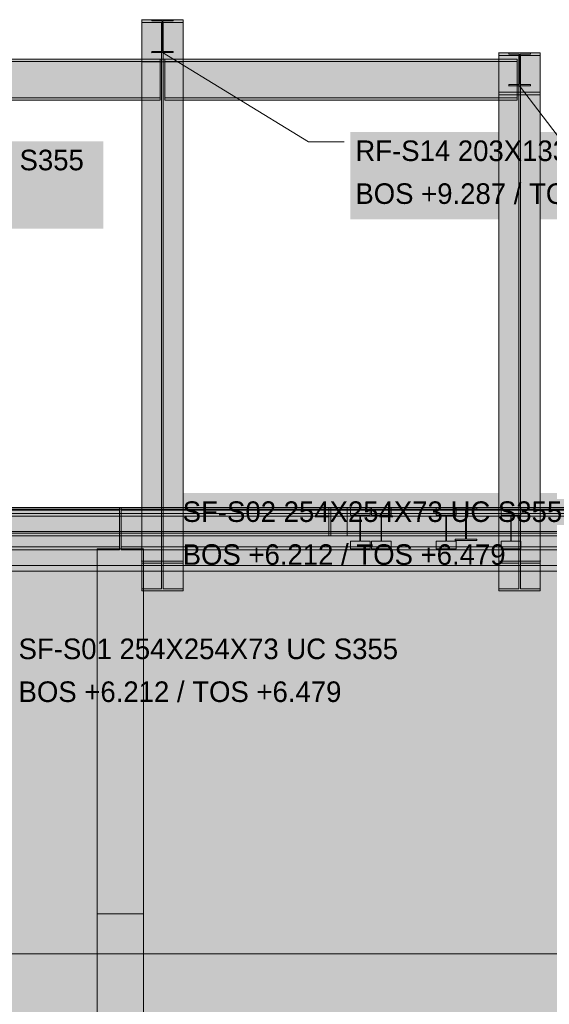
# Model space of a CAD drawing. Header units: millimetres. Extents: x 17 to 413, y 4 to 292.
# Tile 18 of 27: x 175 to 208, y 156 to 217. Entities that reach past the tile are written whole.
import ezdxf

# ---------------------------------------------------------------- set-up
doc = ezdxf.new("R2010")
doc.units = ezdxf.units.MM
for name, color, linetype in [('FILL-INK', 7, 'Continuous'), ('FILL-STEEL', 7, 'Continuous'), ('FILL-WHITE', 7, 'Continuous'), ('LINE-CORE', 7, 'Continuous'), ('LINE-INK', 7, 'Continuous'), ('TEXT-INK', 7, 'Continuous')]:
    doc.layers.add(name, color=color, linetype=linetype)

msp = doc.modelspace()

# ---------------------------------------------------------------- hatches: boundary and pattern name
at = {"layer": 'FILL-INK', "true_color": 0x1a1a1f}
h = msp.add_hatch(color=250, dxfattribs=at)
h.dxf.hatch_style = 1
h.paths.add_polyline_path([(184.256, 215.167), (185.649, 214.761), (185.253, 214.113)])
h = msp.add_hatch(color=250, dxfattribs=at)
h.dxf.hatch_style = 1
h.paths.add_polyline_path([(206.286, 213.127), (207.435, 212.242), (206.83, 211.782)])
at = {"layer": 'FILL-STEEL', "true_color": 0x0d2973}
h = msp.add_hatch(color=166, dxfattribs=at)
h.dxf.hatch_style = 1
h.paths.add_polyline_path([(184.343, 215.167), (183.59, 215.167), (183.59, 215.211), (183.59, 215.245), (183.867, 215.245), (184.228, 215.245), (184.228, 216.305), (184.228, 217.121), (183.95, 217.121), (183.59, 217.121), (183.59, 217.165), (183.59, 217.199), (184.169, 217.199), (184.922, 217.199), (184.922, 217.155), (184.922, 217.121), (184.645, 217.121), (184.285, 217.121), (184.285, 216.061), (184.285, 215.245), (184.562, 215.245), (184.922, 215.245), (184.922, 215.201), (184.922, 215.167)])
h = msp.add_hatch(color=166, dxfattribs=at)
h.dxf.hatch_style = 1
h.paths.add_polyline_path([(206.373, 213.127), (205.62, 213.127), (205.62, 213.171), (205.62, 213.205), (205.897, 213.205), (206.258, 213.205), (206.258, 214.265), (206.258, 215.081), (205.98, 215.081), (205.62, 215.081), (205.62, 215.125), (205.62, 215.159), (206.199, 215.159), (206.952, 215.159), (206.952, 215.115), (206.952, 215.081), (206.675, 215.081), (206.315, 215.081), (206.315, 214.021), (206.315, 213.205), (206.592, 213.205), (206.952, 213.205), (206.952, 213.161), (206.952, 213.127)])
at = {"layer": 'FILL-WHITE', "true_color": 0xffffff}
h = msp.add_hatch(color=7, dxfattribs=at)
h.dxf.hatch_style = 1
h.paths.add_polyline_path([(182.959, 217.201), (182.959, 217.201), (182.959, 217.201), (182.975, 217.199), (182.959, 217.2)])
h = msp.add_hatch(color=7, dxfattribs=at)
h.dxf.hatch_style = 1
h.paths.add_polyline_path([(182.959, 214.595), (182.975, 214.596), (182.975, 214.769), (184.205, 214.769), (184.205, 217.026), (182.975, 217.026), (182.975, 217.199), (182.959, 217.201), (182.975, 217.199), (185.538, 217.199), (185.538, 217.026), (184.308, 217.026), (184.308, 214.769), (185.538, 214.769), (185.538, 214.596), (182.975, 214.596), (182.959, 214.594), (182.959, 214.594)])
h = msp.add_hatch(color=7, dxfattribs=at)
h.dxf.hatch_style = 1
h.paths.add_polyline_path([(182.975, 183.787), (182.975, 217.199), (185.538, 217.199), (185.538, 183.787)])
h = msp.add_hatch(color=7, dxfattribs=at)
h.dxf.hatch_style = 1
h.paths.add_polyline_path([(185.538, 217.199), (185.538, 217.026), (184.308, 217.026), (182.975, 217.026), (182.975, 217.199)])
h = msp.add_hatch(color=7, dxfattribs=at)
h.dxf.hatch_style = 1
h.paths.add_polyline_path([(182.975, 183.664), (182.975, 217.026), (184.205, 217.026), (184.205, 183.664)])
h = msp.add_hatch(color=7, dxfattribs=at)
h.dxf.hatch_style = 1
h.paths.add_polyline_path([(183.574, 217.201), (183.574, 217.201), (183.59, 217.199), (183.574, 217.2)])
h = msp.add_hatch(color=7, dxfattribs=at)
h.dxf.hatch_style = 1
h.paths.add_polyline_path([(184.922, 217.199), (184.922, 217.121), (184.285, 217.121), (184.285, 215.245), (184.922, 215.245), (184.922, 215.167), (183.59, 215.167), (183.59, 215.245), (184.228, 215.245), (184.228, 217.121), (183.59, 217.121), (183.59, 217.199)])
h = msp.add_hatch(color=7, dxfattribs=at)
h.dxf.hatch_style = 1
h.paths.add_polyline_path([(184.205, 217.026), (184.308, 217.026), (184.308, 214.769), (184.205, 214.769)])
h = msp.add_hatch(color=7, dxfattribs=at)
h.dxf.hatch_style = 1
h.paths.add_polyline_path([(184.308, 183.664), (184.308, 217.026), (185.538, 217.026), (185.538, 183.664)])
h = msp.add_hatch(color=7, dxfattribs=at)
h.dxf.hatch_style = 1
h.paths.add_polyline_path([(183.574, 215.165), (183.574, 215.165), (183.59, 215.167)])
h = msp.add_hatch(color=7, dxfattribs=at)
h.dxf.hatch_style = 1
h.paths.add_polyline_path([(204.989, 215.161), (204.989, 215.161), (204.989, 215.161), (205.005, 215.159), (204.989, 215.16)])
h = msp.add_hatch(color=7, dxfattribs=at)
h.dxf.hatch_style = 1
h.paths.add_polyline_path([(204.989, 212.555), (205.005, 212.556), (205.005, 212.729), (206.235, 212.729), (206.235, 214.986), (205.005, 214.986), (205.005, 215.159), (204.989, 215.161), (205.005, 215.159), (207.568, 215.159), (207.568, 214.986), (206.338, 214.986), (206.338, 212.729), (207.568, 212.729), (207.568, 212.556), (205.005, 212.556), (204.989, 212.554), (204.989, 212.554)])
h = msp.add_hatch(color=7, dxfattribs=at)
h.dxf.hatch_style = 1
h.paths.add_polyline_path([(205.005, 215.159), (207.568, 215.159), (207.568, 183.787), (205.005, 183.787)])
h = msp.add_hatch(color=7, dxfattribs=at)
h.dxf.hatch_style = 1
h.paths.add_polyline_path([(207.568, 215.159), (207.568, 214.986), (206.338, 214.986), (205.005, 214.986), (205.005, 215.159)])
h = msp.add_hatch(color=7, dxfattribs=at)
h.dxf.hatch_style = 1
h.paths.add_polyline_path([(205.604, 215.161), (205.604, 215.161), (205.62, 215.159), (205.604, 215.16)])
h = msp.add_hatch(color=7, dxfattribs=at)
h.dxf.hatch_style = 1
h.paths.add_polyline_path([(206.952, 215.159), (206.952, 215.081), (206.315, 215.081), (206.315, 213.205), (206.952, 213.205), (206.952, 213.127), (205.62, 213.127), (205.62, 213.205), (206.258, 213.205), (206.258, 215.081), (205.62, 215.081), (205.62, 215.159)])
h = msp.add_hatch(color=7, dxfattribs=at)
h.dxf.hatch_style = 1
h.paths.add_polyline_path([(144.147, 214.769), (184.105, 214.769), (184.105, 214.627), (144.147, 214.627)])
h = msp.add_hatch(color=7, dxfattribs=at)
h.dxf.hatch_style = 1
h.paths.add_polyline_path([(144.147, 214.769), (184.105, 214.769), (184.105, 214.627), (144.147, 214.627)])
h = msp.add_hatch(color=7, dxfattribs=at)
h.dxf.hatch_style = 1
h.paths.add_polyline_path([(184.105, 214.627), (184.105, 212.37), (144.147, 212.37), (144.147, 214.627)])
h = msp.add_hatch(color=7, dxfattribs=at)
h.dxf.hatch_style = 1
h.paths.add_polyline_path([(144.147, 214.627), (184.105, 214.627), (184.105, 212.37), (144.147, 212.37)])
h = msp.add_hatch(color=7, dxfattribs=at)
h.dxf.hatch_style = 1
h.paths.add_polyline_path([(182.959, 214.595), (182.975, 214.596), (182.959, 214.594), (182.959, 214.594), (182.959, 214.594)])
h = msp.add_hatch(color=7, dxfattribs=at)
h.dxf.hatch_style = 1
h.paths.add_polyline_path([(182.975, 214.769), (184.205, 214.769), (184.205, 182.068), (182.975, 182.068)])
h = msp.add_hatch(color=7, dxfattribs=at)
h.dxf.hatch_style = 1
h.paths.add_polyline_path([(182.975, 214.769), (184.308, 214.769), (185.538, 214.769), (185.538, 214.596), (182.975, 214.596)])
h = msp.add_hatch(color=7, dxfattribs=at)
h.dxf.hatch_style = 1
h.paths.add_polyline_path([(182.975, 181.946), (182.975, 214.596), (185.538, 214.596), (185.538, 181.946), (182.975, 181.946)])
h = msp.add_hatch(color=7, dxfattribs=at)
h.dxf.hatch_style = 1
h.paths.add_polyline_path([(184.308, 214.769), (185.538, 214.769), (185.538, 182.068), (184.308, 182.068)])
h = msp.add_hatch(color=7, dxfattribs=at)
h.dxf.hatch_style = 1
h.paths.add_polyline_path([(206.135, 214.769), (206.135, 214.627), (184.407, 214.627), (184.407, 214.769)])
h = msp.add_hatch(color=7, dxfattribs=at)
h.dxf.hatch_style = 1
h.paths.add_polyline_path([(184.407, 214.769), (206.135, 214.769), (206.135, 214.627), (184.407, 214.627)])
h = msp.add_hatch(color=7, dxfattribs=at)
h.dxf.hatch_style = 1
h.paths.add_polyline_path([(206.135, 214.627), (206.135, 212.37), (184.407, 212.37), (184.407, 214.627)])
h = msp.add_hatch(color=7, dxfattribs=at)
h.dxf.hatch_style = 1
h.paths.add_polyline_path([(184.407, 214.627), (206.135, 214.627), (206.135, 212.37), (184.407, 212.37)])
h = msp.add_hatch(color=7, dxfattribs=at)
h.dxf.hatch_style = 1
h.paths.add_polyline_path([(205.005, 183.664), (205.005, 214.986), (206.235, 214.986), (206.235, 183.664)])
h = msp.add_hatch(color=7, dxfattribs=at)
h.dxf.hatch_style = 1
h.paths.add_polyline_path([(206.235, 214.986), (206.338, 214.986), (206.338, 212.729), (206.235, 212.729)])
h = msp.add_hatch(color=7, dxfattribs=at)
h.dxf.hatch_style = 1
h.paths.add_polyline_path([(206.338, 183.664), (206.338, 214.986), (207.568, 214.986), (207.568, 183.664)])
h = msp.add_hatch(color=7, dxfattribs=at)
h.dxf.hatch_style = 1
h.paths.add_polyline_path([(205.005, 182.068), (205.005, 212.729), (206.235, 212.729), (206.235, 182.068)])
h = msp.add_hatch(color=7, dxfattribs=at)
h.dxf.hatch_style = 1
h.paths.add_polyline_path([(205.005, 212.729), (206.338, 212.729), (207.568, 212.729), (207.568, 212.556), (205.005, 212.556)])
h = msp.add_hatch(color=7, dxfattribs=at)
h.dxf.hatch_style = 1
h.paths.add_polyline_path([(205.604, 213.125), (205.62, 213.127)])
h = msp.add_hatch(color=7, dxfattribs=at)
h.dxf.hatch_style = 1
h.paths.add_polyline_path([(206.338, 182.068), (206.338, 212.729), (207.568, 212.729), (207.568, 182.068)])
h = msp.add_hatch(color=7, dxfattribs=at)
h.dxf.hatch_style = 1
h.paths.add_polyline_path([(144.147, 212.37), (184.105, 212.37), (184.105, 212.228), (144.147, 212.228)])
h = msp.add_hatch(color=7, dxfattribs=at)
h.dxf.hatch_style = 1
h.paths.add_polyline_path([(144.147, 212.37), (184.105, 212.37), (184.105, 212.228), (144.147, 212.228)])
h = msp.add_hatch(color=7, dxfattribs=at)
h.dxf.hatch_style = 1
h.paths.add_polyline_path([(206.135, 212.37), (206.135, 212.228), (184.407, 212.228), (184.407, 212.37)])
h = msp.add_hatch(color=7, dxfattribs=at)
h.dxf.hatch_style = 1
h.paths.add_polyline_path([(184.407, 212.37), (206.135, 212.37), (206.135, 212.228), (184.407, 212.228)])
h = msp.add_hatch(color=7, dxfattribs=at)
h.dxf.hatch_style = 1
h.paths.add_polyline_path([(204.989, 212.555), (205.005, 212.556), (204.989, 212.554), (204.989, 212.554), (204.989, 212.554)])
h = msp.add_hatch(color=7, dxfattribs=at)
h.dxf.hatch_style = 1
h.paths.add_polyline_path([(205.005, 212.556), (207.568, 212.556), (207.568, 181.946), (205.005, 181.946), (205.005, 212.556)])
h = msp.add_hatch(color=7, dxfattribs=at)
h.dxf.hatch_style = 1
h.paths.add_polyline_path([(155.596, 204.304), (180.608, 204.304), (180.608, 209.696), (155.596, 209.696)])
h = msp.add_hatch(color=7, dxfattribs=at)
h.dxf.hatch_style = 1
h.paths.add_polyline_path([(195.856, 204.875), (220.771, 204.875), (220.771, 210.267), (195.856, 210.267)])
h = msp.add_hatch(color=7, dxfattribs=at)
h.dxf.hatch_style = 1
h.paths.add_polyline_path([(185.203, 182.597), (210.119, 182.597), (210.119, 187.989), (185.203, 187.989)])
h = msp.add_hatch(color=7, dxfattribs=at)
h.dxf.hatch_style = 1
h.paths.add_polyline_path([(116.868, 158.594), (116.746, 158.717), (145.118, 187.089), (181.606, 187.089), (181.606, 186.916), (145.19, 186.916)])
h = msp.add_hatch(color=7, dxfattribs=at)
h.dxf.hatch_style = 1
h.paths.add_polyline_path([(145.118, 187.089), (181.606, 187.089), (181.606, 186.916), (145.19, 186.916), (116.868, 158.594), (116.746, 158.717)])
h = msp.add_hatch(color=7, dxfattribs=at)
h.dxf.hatch_style = 1
h.paths.add_polyline_path([(116.868, 158.594), (116.746, 158.717), (145.118, 187.089), (181.606, 187.089), (181.606, 186.916), (145.19, 186.916)])
h = msp.add_hatch(color=7, dxfattribs=at)
h.dxf.hatch_style = 1
h.paths.add_polyline_path([(145.118, 187.089), (181.606, 187.089), (181.606, 186.916), (145.19, 186.916), (116.868, 158.594), (116.746, 158.717)])
h = msp.add_hatch(color=7, dxfattribs=at)
h.dxf.hatch_style = 1
h.paths.add_polyline_path([(116.868, 158.594), (116.746, 158.717), (145.118, 187.089), (181.606, 187.089), (181.606, 186.916), (145.19, 186.916)])
h = msp.add_hatch(color=7, dxfattribs=at)
h.dxf.hatch_style = 1
h.paths.add_polyline_path([(145.118, 187.089), (181.606, 187.089), (181.606, 186.916), (145.19, 186.916), (116.868, 158.594), (116.746, 158.717)])
h = msp.add_hatch(color=7, dxfattribs=at)
h.dxf.hatch_style = 1
h.paths.add_polyline_path([(118.464, 156.998), (116.868, 158.594), (145.19, 186.916), (181.606, 186.916), (181.606, 184.659), (146.124, 184.659), (118.464, 156.998)])
h = msp.add_hatch(color=7, dxfattribs=at)
h.dxf.hatch_style = 1
h.paths.add_polyline_path([(118.464, 156.998), (116.868, 158.594), (145.19, 186.916), (181.606, 186.916), (181.606, 184.659), (146.124, 184.659), (118.464, 156.998)])
h = msp.add_hatch(color=7, dxfattribs=at)
h.dxf.hatch_style = 1
h.paths.add_polyline_path([(118.464, 156.998), (116.868, 158.594), (145.19, 186.916), (181.606, 186.916), (181.606, 184.659), (146.124, 184.659), (118.464, 156.998)])
h = msp.add_hatch(color=7, dxfattribs=at)
h.dxf.hatch_style = 1
h.paths.add_polyline_path([(118.464, 156.998), (116.868, 158.594), (145.19, 186.916), (181.606, 186.916), (181.606, 184.659), (146.124, 184.659), (118.464, 156.998)])
h = msp.add_hatch(color=7, dxfattribs=at)
h.dxf.hatch_style = 1
h.paths.add_polyline_path([(118.464, 156.998), (116.868, 158.594), (145.19, 186.916), (181.606, 186.916), (181.606, 184.659), (146.124, 184.659), (118.464, 156.998)])
h = msp.add_hatch(color=7, dxfattribs=at)
h.dxf.hatch_style = 1
h.paths.add_polyline_path([(118.464, 156.998), (116.868, 158.594), (145.19, 186.916), (181.606, 186.916), (181.606, 184.659), (146.124, 184.659), (118.464, 156.998)])
h = msp.add_hatch(color=7, dxfattribs=at)
h.dxf.hatch_style = 1
h.paths.add_polyline_path([(236.906, 187.089), (236.906, 186.724), (141.456, 186.724), (141.456, 187.089)])
h = msp.add_hatch(color=7, dxfattribs=at)
h.dxf.hatch_style = 1
h.paths.add_polyline_path([(141.456, 187.089), (236.906, 187.089), (236.906, 186.724), (141.456, 186.724)])
h = msp.add_hatch(color=7, dxfattribs=at)
h.dxf.hatch_style = 1
h.paths.add_polyline_path([(236.906, 186.724), (236.906, 183.518), (141.456, 183.518), (141.456, 186.724)])
h = msp.add_hatch(color=7, dxfattribs=at)
h.dxf.hatch_style = 1
h.paths.add_polyline_path([(141.456, 186.724), (236.906, 186.724), (236.906, 183.518), (141.456, 183.518)])
h = msp.add_hatch(color=7, dxfattribs=at)
h.dxf.hatch_style = 1
h.paths.add_polyline_path([(165.016, 186.769), (165.016, 186.995), (217.336, 186.995), (217.336, 186.769), (218.716, 186.769), (218.716, 185.607), (217.336, 185.607), (165.016, 185.607), (163.636, 185.607), (163.636, 186.769)])
h = msp.add_hatch(color=7, dxfattribs=at)
h.dxf.hatch_style = 1
h.paths.add_polyline_path([(163.636, 186.769), (165.016, 186.769), (165.016, 186.995), (217.336, 186.995), (217.336, 186.769), (218.716, 186.769), (218.716, 185.607), (217.336, 185.607), (165.016, 185.607), (163.636, 185.607)])
h = msp.add_hatch(color=7, dxfattribs=at)
h.dxf.hatch_style = 1
h.paths.add_polyline_path([(217.336, 187.089), (217.336, 186.995), (165.016, 186.995), (165.016, 187.089)])
h = msp.add_hatch(color=7, dxfattribs=at)
h.dxf.hatch_style = 1
h.paths.add_polyline_path([(165.016, 187.089), (217.336, 187.089), (217.336, 186.995), (165.016, 186.995)])
h = msp.add_hatch(color=7, dxfattribs=at)
h.dxf.hatch_style = 1
h.paths.add_polyline_path([(165.426, 187.089), (246.326, 187.089), (246.326, 185.339), (165.426, 185.339)])
h = msp.add_hatch(color=7, dxfattribs=at)
h.dxf.hatch_style = 1
h.paths.add_polyline_path([(165.426, 187.089), (246.326, 187.089), (246.326, 185.339), (165.426, 185.339)])
h = msp.add_hatch(color=7, dxfattribs=at)
h.dxf.hatch_style = 1
h.paths.add_polyline_path([(166.426, 187.089), (194.526, 187.089), (194.526, 185.339), (166.426, 185.339)])
h = msp.add_hatch(color=7, dxfattribs=at)
h.dxf.hatch_style = 1
h.paths.add_polyline_path([(194.526, 187.089), (194.526, 185.339), (166.426, 185.339), (166.426, 187.089)])
h = msp.add_hatch(color=7, dxfattribs=at)
h.dxf.hatch_style = 1
h.paths.add_polyline_path([(218.174, 187.089), (218.173, 187.09), (218.174, 187.089), (218.174, 187.089), (246.617, 158.647), (246.494, 158.524), (246.494, 158.524), (218.103, 186.916), (181.706, 186.916), (181.706, 187.089)])
h = msp.add_hatch(color=7, dxfattribs=at)
h.dxf.hatch_style = 1
h.paths.add_polyline_path([(218.174, 187.089), (218.173, 187.09), (218.174, 187.089), (218.174, 187.089), (246.617, 158.647), (246.494, 158.524), (246.494, 158.524), (218.103, 186.916), (181.706, 186.916), (181.706, 187.089)])
h = msp.add_hatch(color=7, dxfattribs=at)
h.dxf.hatch_style = 1
h.paths.add_polyline_path([(218.174, 187.089), (218.173, 187.09), (218.174, 187.089), (218.174, 187.089), (246.617, 158.647), (246.494, 158.524), (246.494, 158.524), (218.103, 186.916), (181.706, 186.916), (181.706, 187.089)])
h = msp.add_hatch(color=7, dxfattribs=at)
h.dxf.hatch_style = 1
h.paths.add_polyline_path([(218.174, 187.089), (218.173, 187.09), (218.174, 187.089), (218.174, 187.089), (246.617, 158.647), (246.494, 158.524), (246.494, 158.524), (218.103, 186.916), (181.706, 186.916), (181.706, 187.089)])
h = msp.add_hatch(color=7, dxfattribs=at)
h.dxf.hatch_style = 1
h.paths.add_polyline_path([(181.706, 186.916), (218.103, 186.916), (246.494, 158.524), (244.898, 156.928), (217.168, 184.659), (181.706, 184.659), (181.706, 186.916)])
h = msp.add_hatch(color=7, dxfattribs=at)
h.dxf.hatch_style = 1
h.paths.add_polyline_path([(181.706, 186.916), (218.103, 186.916), (246.494, 158.524), (244.898, 156.928), (217.168, 184.659), (181.706, 184.659), (181.706, 186.916)])
h = msp.add_hatch(color=7, dxfattribs=at)
h.dxf.hatch_style = 1
h.paths.add_polyline_path([(181.706, 186.916), (218.103, 186.916), (246.494, 158.524), (244.898, 156.928), (217.168, 184.659), (181.706, 184.659), (181.706, 186.916)])
h = msp.add_hatch(color=7, dxfattribs=at)
h.dxf.hatch_style = 1
h.paths.add_polyline_path([(181.706, 186.916), (218.103, 186.916), (246.494, 158.524), (244.898, 156.928), (217.168, 184.659), (181.706, 184.659), (181.706, 186.916)])
h = msp.add_hatch(color=7, dxfattribs=at)
h.dxf.hatch_style = 1
h.paths.add_polyline_path([(194.646, 187.089), (195.646, 187.089), (195.646, 185.339), (194.646, 185.339)])
h = msp.add_hatch(color=7, dxfattribs=at)
h.dxf.hatch_style = 1
h.paths.add_polyline_path([(195.646, 187.089), (195.646, 185.339), (194.646, 185.339), (194.646, 187.089)])
h = msp.add_hatch(color=7, dxfattribs=at)
h.dxf.hatch_style = 1
h.paths.add_polyline_path([(195.846, 185.019), (196.441, 185.019), (196.441, 186.619), (195.846, 186.619), (195.846, 187.089), (197.066, 187.089), (197.066, 186.619), (196.471, 186.619), (196.471, 185.019), (197.066, 185.019), (197.066, 184.549), (195.846, 184.549)])
h = msp.add_hatch(color=7, dxfattribs=at)
h.dxf.hatch_style = 1
h.paths.add_polyline_path([(195.846, 185.019), (196.441, 185.019), (196.441, 186.619), (195.846, 186.619), (195.846, 187.089), (197.066, 187.089), (197.066, 186.619), (196.471, 186.619), (196.471, 185.019), (197.066, 185.019), (197.066, 184.549), (195.846, 184.549)])
h = msp.add_hatch(color=7, dxfattribs=at)
h.dxf.hatch_style = 1
h.paths.add_polyline_path([(197.146, 185.019), (197.741, 185.019), (197.741, 186.619), (197.146, 186.619), (197.146, 187.089), (198.366, 187.089), (198.366, 186.619), (197.771, 186.619), (197.771, 185.019), (198.366, 185.019), (198.366, 184.549), (197.146, 184.549)])
h = msp.add_hatch(color=7, dxfattribs=at)
h.dxf.hatch_style = 1
h.paths.add_polyline_path([(197.146, 185.019), (197.741, 185.019), (197.741, 186.619), (197.146, 186.619), (197.146, 187.089), (198.366, 187.089), (198.366, 186.619), (197.771, 186.619), (197.771, 185.019), (198.366, 185.019), (198.366, 184.549), (197.146, 184.549)])
h = msp.add_hatch(color=7, dxfattribs=at)
h.dxf.hatch_style = 1
h.paths.add_polyline_path([(201.146, 185.019), (201.741, 185.019), (201.741, 186.619), (201.146, 186.619), (201.146, 187.089), (202.366, 187.089), (202.366, 186.619), (201.771, 186.619), (201.771, 185.019), (202.366, 185.019), (202.366, 184.549), (201.146, 184.549)])
h = msp.add_hatch(color=7, dxfattribs=at)
h.dxf.hatch_style = 1
h.paths.add_polyline_path([(201.146, 185.019), (201.741, 185.019), (201.741, 186.619), (201.146, 186.619), (201.146, 187.089), (202.366, 187.089), (202.366, 186.619), (201.771, 186.619), (201.771, 185.019), (202.366, 185.019), (202.366, 184.549), (201.146, 184.549)])
h = msp.add_hatch(color=7, dxfattribs=at)
h.dxf.hatch_style = 1
h.paths.add_polyline_path([(202.294, 187.091), (202.294, 187.091), (202.31, 187.089), (202.294, 187.09)])
h = msp.add_hatch(color=7, dxfattribs=at)
h.dxf.hatch_style = 1
h.paths.add_polyline_path([(202.31, 187.089), (203.642, 187.089), (203.642, 187.011), (203.005, 187.011), (203.005, 186.799), (203.005, 185.135), (203.642, 185.135), (203.642, 185.057), (202.31, 185.057), (202.31, 185.135), (202.948, 185.135), (202.948, 187.011), (202.31, 187.011)])
h = msp.add_hatch(color=7, dxfattribs=at)
h.dxf.hatch_style = 1
h.paths.add_polyline_path([(202.31, 185.135), (202.948, 185.135), (202.948, 187.011), (202.31, 187.011), (202.31, 187.089), (203.642, 187.089), (203.642, 187.011), (203.005, 187.011), (203.005, 185.135), (203.642, 185.135), (203.642, 185.057), (202.31, 185.057)])
h = msp.add_hatch(color=7, dxfattribs=at)
h.dxf.hatch_style = 1
h.paths.add_polyline_path([(202.31, 185.135), (202.948, 185.135), (202.948, 186.799), (203.005, 186.799), (203.005, 185.135), (203.642, 185.135), (203.642, 185.057), (202.31, 185.057)])
h = msp.add_hatch(color=7, dxfattribs=at)
h.dxf.hatch_style = 1
h.paths.add_polyline_path([(205.146, 185.019), (205.741, 185.019), (205.741, 186.619), (205.146, 186.619), (205.146, 187.089), (206.366, 187.089), (206.366, 186.619), (205.771, 186.619), (205.771, 185.019), (206.366, 185.019), (206.366, 184.549), (205.146, 184.549)])
h = msp.add_hatch(color=7, dxfattribs=at)
h.dxf.hatch_style = 1
h.paths.add_polyline_path([(205.146, 185.019), (205.741, 185.019), (205.741, 186.619), (205.146, 186.619), (205.146, 187.089), (206.366, 187.089), (206.366, 186.619), (205.771, 186.619), (205.771, 185.019), (206.366, 185.019), (206.366, 184.549), (205.146, 184.549)])
h = msp.add_hatch(color=7, dxfattribs=at)
h.dxf.hatch_style = 1
h.paths.add_polyline_path([(68.058, 186.549), (147.226, 186.549), (147.226, 156.536), (165.426, 156.536), (165.426, 186.549), (234.318, 186.549), (234.318, 154.299), (68.058, 154.299)])
h = msp.add_hatch(color=7, dxfattribs=at)
h.dxf.hatch_style = 1
h.paths.add_polyline_path([(68.058, 186.549), (147.226, 186.549), (147.226, 156.536), (165.426, 156.536), (165.426, 186.549), (234.318, 186.549), (234.318, 154.299), (68.058, 154.299)])
h = msp.add_hatch(color=7, dxfattribs=at)
h.dxf.hatch_style = 1
h.paths.add_polyline_path([(217.336, 185.607), (218.716, 185.607), (218.716, 185.513), (165.016, 185.513), (163.636, 185.513), (163.636, 185.607)])
h = msp.add_hatch(color=7, dxfattribs=at)
h.dxf.hatch_style = 1
h.paths.add_polyline_path([(163.636, 185.607), (165.016, 185.607), (217.336, 185.607), (218.716, 185.607), (218.716, 185.513), (217.336, 185.513), (165.016, 185.513), (163.636, 185.513)])
h = msp.add_hatch(color=7, dxfattribs=at)
h.dxf.hatch_style = 1
h.paths.add_polyline_path([(202.294, 185.055), (202.294, 185.055), (202.294, 185.056), (202.31, 185.057)])
h = msp.add_hatch(color=7, dxfattribs=at)
h.dxf.hatch_style = 1
h.paths.add_polyline_path([(202.294, 185.056), (202.31, 185.057), (202.294, 185.055), (202.294, 185.055)])
h = msp.add_hatch(color=7, dxfattribs=at)
h.dxf.hatch_style = 1
h.paths.add_polyline_path([(118.586, 156.876), (118.464, 156.998), (146.124, 184.659), (181.606, 184.659), (181.606, 184.486), (146.196, 184.486)])
h = msp.add_hatch(color=7, dxfattribs=at)
h.dxf.hatch_style = 1
h.paths.add_polyline_path([(146.124, 184.659), (181.606, 184.659), (181.606, 184.486), (146.196, 184.486), (118.586, 156.876), (118.464, 156.998)])
h = msp.add_hatch(color=7, dxfattribs=at)
h.dxf.hatch_style = 1
h.paths.add_polyline_path([(118.586, 156.876), (118.464, 156.998), (146.124, 184.659), (181.606, 184.659), (181.606, 184.486), (146.196, 184.486)])
h = msp.add_hatch(color=7, dxfattribs=at)
h.dxf.hatch_style = 1
h.paths.add_polyline_path([(146.124, 184.659), (181.606, 184.659), (181.606, 184.486), (146.196, 184.486), (118.586, 156.876), (118.464, 156.998)])
h = msp.add_hatch(color=7, dxfattribs=at)
h.dxf.hatch_style = 1
h.paths.add_polyline_path([(118.586, 156.876), (118.464, 156.998), (146.124, 184.659), (181.606, 184.659), (181.606, 184.486), (146.196, 184.486)])
h = msp.add_hatch(color=7, dxfattribs=at)
h.dxf.hatch_style = 1
h.paths.add_polyline_path([(146.124, 184.659), (181.606, 184.659), (181.606, 184.486), (146.196, 184.486), (118.586, 156.876), (118.464, 156.998)])
h = msp.add_hatch(color=7, dxfattribs=at)
h.dxf.hatch_style = 1
h.paths.add_polyline_path([(180.226, 184.549), (183.083, 184.549), (183.083, 162.014), (180.226, 162.014)])
h = msp.add_hatch(color=7, dxfattribs=at)
h.dxf.hatch_style = 1
h.paths.add_polyline_path([(183.083, 184.549), (183.083, 155.799), (180.226, 155.799), (180.226, 184.549)])
h = msp.add_hatch(color=7, dxfattribs=at)
h.dxf.hatch_style = 1
h.paths.add_polyline_path([(217.168, 184.659), (244.898, 156.928), (244.776, 156.806), (217.096, 184.486), (181.706, 184.486), (181.706, 184.659)])
h = msp.add_hatch(color=7, dxfattribs=at)
h.dxf.hatch_style = 1
h.paths.add_polyline_path([(217.168, 184.659), (244.898, 156.928), (244.776, 156.806), (217.096, 184.486), (181.706, 184.486), (181.706, 184.659)])
h = msp.add_hatch(color=7, dxfattribs=at)
h.dxf.hatch_style = 1
h.paths.add_polyline_path([(217.168, 184.659), (244.898, 156.928), (244.776, 156.806), (217.096, 184.486), (181.706, 184.486), (181.706, 184.659)])
h = msp.add_hatch(color=7, dxfattribs=at)
h.dxf.hatch_style = 1
h.paths.add_polyline_path([(217.168, 184.659), (244.898, 156.928), (244.776, 156.806), (217.096, 184.486), (181.706, 184.486), (181.706, 184.659)])
h = msp.add_hatch(color=7, dxfattribs=at)
h.dxf.hatch_style = 1
h.paths.add_polyline_path([(182.97, 183.787), (182.975, 183.787), (185.538, 183.787), (185.538, 183.664), (184.308, 183.664), (184.308, 182.068), (185.538, 182.068), (185.538, 181.946), (182.975, 181.946), (182.975, 182.068), (184.205, 182.068), (184.205, 183.664), (182.975, 183.664), (182.975, 183.787), (182.959, 183.787), (182.959, 183.788), (182.959, 183.788), (182.959, 183.788)])
h = msp.add_hatch(color=7, dxfattribs=at)
h.dxf.hatch_style = 1
h.paths.add_polyline_path([(205.005, 182.068), (206.235, 182.068), (206.235, 183.664), (205.005, 183.664), (205.005, 183.787), (207.568, 183.787), (207.568, 183.664), (206.338, 183.664), (206.338, 182.068), (207.568, 182.068), (207.568, 181.946), (205.005, 181.946)])
h = msp.add_hatch(color=7, dxfattribs=at)
h.dxf.hatch_style = 1
h.paths.add_polyline_path([(207.584, 183.788), (207.584, 183.788), (207.584, 183.788), (207.584, 183.787), (207.568, 183.787)])
h = msp.add_hatch(color=7, dxfattribs=at)
h.dxf.hatch_style = 1
h.paths.add_polyline_path([(236.906, 183.518), (236.906, 183.153), (141.456, 183.153), (141.456, 183.518)])
h = msp.add_hatch(color=7, dxfattribs=at)
h.dxf.hatch_style = 1
h.paths.add_polyline_path([(141.456, 183.518), (236.906, 183.518), (236.906, 183.153), (141.456, 183.153)])
h = msp.add_hatch(color=7, dxfattribs=at)
h.dxf.hatch_style = 1
h.paths.add_polyline_path([(175.076, 174.13), (199.991, 174.13), (199.991, 179.522), (175.076, 179.522)])
h = msp.add_hatch(color=7, dxfattribs=at)
h.dxf.hatch_style = 1
h.paths.add_polyline_path([(180.226, 155.799), (180.226, 162.014), (183.083, 162.014), (183.083, 155.799)])
h = msp.add_hatch(color=7, dxfattribs=at)
h.dxf.hatch_style = 1
h.paths.add_polyline_path([(242.193, 159.549), (242.193, 121.299), (177.676, 121.299), (177.676, 146.054), (168.571, 146.054), (168.571, 121.299), (130.426, 121.299), (130.426, 146.054), (121.321, 146.054), (121.321, 121.299), (120.933, 121.299), (120.933, 159.549)])
h = msp.add_hatch(color=7, dxfattribs=at)
h.dxf.hatch_style = 1
h.paths.add_polyline_path([(242.193, 159.549), (242.193, 155.812), (120.933, 155.812), (120.933, 159.549)])

# ---------------------------------------------------------------- linework, layer by layer
at = {"layer": 'LINE-CORE', "lineweight": 5}
for points in [[(182.959, 217.201), (182.959, 217.201), (182.959, 217.201), (182.975, 217.199), (182.959, 217.2)], [(182.959, 214.595), (182.975, 214.596), (182.975, 214.769), (184.205, 214.769), (184.205, 217.026), (182.975, 217.026), (182.975, 217.199), (182.959, 217.201), (182.975, 217.199), (182.975, 217.199), (185.538, 217.199), (185.538, 217.199), (185.538, 217.026), (184.308, 217.026), (184.308, 214.769), (185.538, 214.769), (185.538, 214.769), (185.538, 214.596), (182.975, 214.596), (182.975, 214.596), (182.959, 214.594), (182.959, 214.594)], [(182.975, 183.787), (182.975, 217.199), (185.538, 217.199), (185.538, 217.199), (185.538, 183.787), (182.975, 183.787)], [(185.538, 217.199), (185.538, 217.026), (184.308, 217.026), (182.975, 217.026), (182.975, 217.199)], [(182.975, 183.664), (182.975, 217.026), (184.205, 217.026), (184.205, 217.026), (184.205, 183.664), (182.975, 183.664)], [(183.574, 217.201), (183.574, 217.201), (183.59, 217.199), (183.574, 217.2)], [(184.922, 217.199), (184.922, 217.121), (184.285, 217.121), (184.285, 215.245), (184.922, 215.245), (184.922, 215.167), (183.59, 215.167), (183.59, 215.245), (184.228, 215.245), (184.228, 217.121), (183.59, 217.121), (183.59, 217.199)], [(184.205, 217.026), (184.308, 217.026), (184.308, 214.769), (184.205, 214.769)], [(184.308, 183.664), (184.308, 217.026), (185.538, 217.026), (185.538, 217.026), (185.538, 183.664), (184.308, 183.664)], [(183.574, 215.165), (183.574, 215.165), (183.59, 215.167)], [(204.989, 215.161), (204.989, 215.161), (204.989, 215.161), (205.005, 215.159), (204.989, 215.16)], [(204.989, 212.555), (205.005, 212.556), (205.005, 212.729), (206.235, 212.729), (206.235, 214.986), (205.005, 214.986), (205.005, 215.159), (204.989, 215.161), (205.005, 215.159), (205.005, 215.159), (207.568, 215.159), (207.568, 215.159), (207.568, 214.986), (206.338, 214.986), (206.338, 212.729), (207.568, 212.729), (207.568, 212.729), (207.568, 212.556), (205.005, 212.556), (205.005, 212.556), (204.989, 212.554), (204.989, 212.554)], [(205.005, 215.159), (207.568, 215.159), (207.568, 183.787), (205.005, 183.787)], [(207.568, 215.159), (207.568, 214.986), (206.338, 214.986), (205.005, 214.986), (205.005, 215.159)], [(205.604, 215.161), (205.604, 215.161), (205.62, 215.159), (205.604, 215.16)], [(206.952, 215.159), (206.952, 215.081), (206.315, 215.081), (206.315, 213.205), (206.952, 213.205), (206.952, 213.127), (205.62, 213.127), (205.62, 213.205), (206.258, 213.205), (206.258, 215.081), (205.62, 215.081), (205.62, 215.159)], [(144.147, 214.769), (184.105, 214.769), (184.105, 214.627), (144.147, 214.627), (144.147, 214.769)], [(144.147, 214.769), (184.105, 214.769), (184.105, 214.769), (184.105, 214.627), (144.147, 214.627), (144.147, 214.627)], [(184.105, 214.627), (184.105, 212.37), (144.147, 212.37), (144.147, 214.627)], [(144.147, 214.627), (184.105, 214.627), (184.105, 212.37), (144.147, 212.37)], [(182.959, 214.595), (182.975, 214.596), (182.959, 214.594), (182.959, 214.594), (182.959, 214.594)], [(182.975, 214.769), (184.205, 214.769), (184.205, 182.068), (182.975, 182.068)], [(182.975, 214.769), (184.308, 214.769), (185.538, 214.769), (185.538, 214.596), (182.975, 214.596)], [(182.975, 181.946), (182.975, 181.946), (182.975, 214.596), (185.538, 214.596), (185.538, 181.946), (182.975, 181.946), (182.975, 181.946)], [(184.308, 214.769), (185.538, 214.769), (185.538, 182.068), (184.308, 182.068)], [(206.135, 214.769), (206.135, 214.627), (184.407, 214.627), (184.407, 214.769)], [(184.407, 214.769), (206.135, 214.769), (206.135, 214.627), (184.407, 214.627)], [(206.135, 214.627), (206.135, 212.37), (184.407, 212.37), (184.407, 214.627)], [(184.407, 214.627), (206.135, 214.627), (206.135, 212.37), (184.407, 212.37)], [(205.005, 183.664), (205.005, 214.986), (206.235, 214.986), (206.235, 214.986), (206.235, 183.664), (205.005, 183.664)], [(206.235, 214.986), (206.338, 214.986), (206.338, 212.729), (206.235, 212.729)], [(206.338, 183.664), (206.338, 214.986), (207.568, 214.986), (207.568, 214.986), (207.568, 183.664), (206.338, 183.664)], [(205.005, 182.068), (205.005, 212.729), (206.235, 212.729), (206.235, 212.729), (206.235, 182.068), (205.005, 182.068)], [(205.005, 212.729), (206.338, 212.729), (207.568, 212.729), (207.568, 212.556), (205.005, 212.556)], [(205.604, 213.125), (205.604, 213.125), (205.62, 213.127)], [(206.338, 182.068), (206.338, 212.729), (207.568, 212.729), (207.568, 212.729), (207.568, 182.068), (206.338, 182.068)], [(144.147, 212.37), (184.105, 212.37), (184.105, 212.228), (144.147, 212.228), (144.147, 212.37)], [(144.147, 212.37), (184.105, 212.37), (184.105, 212.37), (184.105, 212.228), (144.147, 212.228), (144.147, 212.228)], [(206.135, 212.37), (206.135, 212.228), (184.407, 212.228), (184.407, 212.37)], [(184.407, 212.37), (206.135, 212.37), (206.135, 212.228), (184.407, 212.228)], [(204.989, 212.555), (205.005, 212.556), (204.989, 212.554), (204.989, 212.554), (204.989, 212.554)], [(205.005, 212.556), (205.005, 212.556), (207.568, 212.556), (207.568, 181.946), (207.568, 181.946), (207.568, 181.946), (207.568, 181.946), (205.005, 181.946), (205.005, 212.556), (205.005, 212.556)], [(116.868, 158.594), (116.868, 158.594), (116.746, 158.717), (145.118, 187.089), (145.118, 187.089), (181.606, 187.089), (181.606, 186.916), (145.19, 186.916), (116.868, 158.594)], [(145.118, 187.089), (145.118, 187.089), (145.118, 187.089), (181.606, 187.089), (181.606, 186.916), (145.19, 186.916), (116.868, 158.594), (116.868, 158.594), (116.868, 158.594), (116.746, 158.717)], [(116.868, 158.594), (116.868, 158.594), (116.746, 158.717), (145.118, 187.089), (145.118, 187.089), (181.606, 187.089), (181.606, 186.916), (145.19, 186.916), (116.868, 158.594)], [(145.118, 187.089), (145.118, 187.089), (145.118, 187.089), (181.606, 187.089), (181.606, 186.916), (145.19, 186.916), (116.868, 158.594), (116.868, 158.594), (116.868, 158.594), (116.746, 158.717)], [(116.868, 158.594), (116.868, 158.594), (116.746, 158.717), (145.118, 187.089), (145.118, 187.089), (181.606, 187.089), (181.606, 186.916), (145.19, 186.916), (116.868, 158.594)], [(145.118, 187.089), (145.118, 187.089), (145.118, 187.089), (181.606, 187.089), (181.606, 186.916), (145.19, 186.916), (116.868, 158.594), (116.868, 158.594), (116.868, 158.594), (116.746, 158.717)], [(118.464, 156.998), (116.868, 158.594), (145.19, 186.916), (145.19, 186.916), (181.606, 186.916), (181.606, 184.659), (181.606, 184.659), (146.124, 184.659), (118.464, 156.998), (118.464, 156.998)], [(118.464, 156.998), (116.868, 158.594), (145.19, 186.916), (145.19, 186.916), (181.606, 186.916), (181.606, 186.916), (181.606, 184.659), (146.124, 184.659), (118.464, 156.998), (118.464, 156.998)], [(118.464, 156.998), (116.868, 158.594), (145.19, 186.916), (145.19, 186.916), (181.606, 186.916), (181.606, 184.659), (181.606, 184.659), (146.124, 184.659), (118.464, 156.998), (118.464, 156.998)], [(118.464, 156.998), (116.868, 158.594), (145.19, 186.916), (145.19, 186.916), (181.606, 186.916), (181.606, 186.916), (181.606, 184.659), (146.124, 184.659), (118.464, 156.998), (118.464, 156.998)], [(118.464, 156.998), (116.868, 158.594), (145.19, 186.916), (145.19, 186.916), (181.606, 186.916), (181.606, 184.659), (181.606, 184.659), (146.124, 184.659), (118.464, 156.998), (118.464, 156.998)], [(118.464, 156.998), (116.868, 158.594), (145.19, 186.916), (145.19, 186.916), (181.606, 186.916), (181.606, 186.916), (181.606, 184.659), (146.124, 184.659), (118.464, 156.998), (118.464, 156.998)], [(236.906, 187.089), (236.906, 186.724), (141.456, 186.724), (141.456, 187.089)], [(141.456, 187.089), (236.906, 187.089), (236.906, 186.724), (141.456, 186.724)], [(236.906, 186.724), (236.906, 183.518), (141.456, 183.518), (141.456, 186.724)], [(141.456, 186.724), (236.906, 186.724), (236.906, 183.518), (141.456, 183.518)], [(165.016, 186.769), (165.016, 186.995), (165.016, 186.995), (165.016, 186.995), (165.016, 186.995), (217.336, 186.995), (217.336, 186.769), (218.716, 186.769), (218.716, 185.607), (218.716, 185.607), (217.336, 185.607), (217.336, 185.607), (165.016, 185.607), (163.636, 185.607), (163.636, 186.769)], [(163.636, 186.769), (165.016, 186.769), (165.016, 186.995), (217.336, 186.995), (217.336, 186.995), (217.336, 186.995), (217.336, 186.995), (217.336, 186.769), (218.716, 186.769), (218.716, 186.769), (218.716, 185.607), (217.336, 185.607), (217.336, 185.607), (165.016, 185.607), (165.016, 185.607), (163.636, 185.607)], [(217.336, 187.089), (217.336, 186.995), (165.016, 186.995), (165.016, 187.089)], [(165.016, 187.089), (217.336, 187.089), (217.336, 186.995), (165.016, 186.995)], [(165.426, 187.089), (246.326, 187.089), (246.326, 187.089), (246.326, 185.339), (165.426, 185.339), (165.426, 185.339)], [(165.426, 187.089), (246.326, 187.089), (246.326, 185.339), (246.326, 185.339), (165.426, 185.339), (165.426, 187.089)], [(166.426, 187.089), (194.526, 187.089), (194.526, 185.339), (166.426, 185.339)], [(194.526, 187.089), (194.526, 185.339), (166.426, 185.339), (166.426, 187.089)], [(218.174, 187.089), (218.173, 187.09), (218.174, 187.089), (218.174, 187.089), (246.617, 158.647), (246.494, 158.524), (246.494, 158.524), (218.103, 186.916), (181.706, 186.916), (181.706, 187.089)], [(218.174, 187.089), (218.173, 187.09), (218.174, 187.089), (218.174, 187.089), (246.617, 158.647), (246.494, 158.524), (246.494, 158.524), (218.103, 186.916), (181.706, 186.916), (181.706, 187.089)], [(218.174, 187.089), (218.173, 187.09), (218.174, 187.089), (218.174, 187.089), (246.617, 158.647), (246.494, 158.524), (246.494, 158.524), (218.103, 186.916), (181.706, 186.916), (181.706, 187.089)], [(218.174, 187.089), (218.173, 187.09), (218.174, 187.089), (218.174, 187.089), (246.617, 158.647), (246.494, 158.524), (246.494, 158.524), (218.103, 186.916), (181.706, 186.916), (181.706, 187.089)], [(181.706, 186.916), (218.103, 186.916), (218.103, 186.916), (218.103, 186.916), (246.494, 158.524), (244.898, 156.928), (244.898, 156.928), (244.898, 156.928), (244.898, 156.928), (217.168, 184.659), (181.706, 184.659), (181.706, 186.916), (181.706, 186.916)], [(181.706, 186.916), (218.103, 186.916), (218.103, 186.916), (218.103, 186.916), (246.494, 158.524), (244.898, 156.928), (244.898, 156.928), (244.898, 156.928), (244.898, 156.928), (217.168, 184.659), (181.706, 184.659), (181.706, 186.916), (181.706, 186.916)], [(181.706, 186.916), (218.103, 186.916), (218.103, 186.916), (218.103, 186.916), (246.494, 158.524), (244.898, 156.928), (244.898, 156.928), (244.898, 156.928), (244.898, 156.928), (217.168, 184.659), (181.706, 184.659), (181.706, 186.916), (181.706, 186.916)], [(181.706, 186.916), (218.103, 186.916), (218.103, 186.916), (218.103, 186.916), (246.494, 158.524), (244.898, 156.928), (244.898, 156.928), (244.898, 156.928), (244.898, 156.928), (217.168, 184.659), (181.706, 184.659), (181.706, 186.916), (181.706, 186.916)], [(194.646, 187.089), (195.646, 187.089), (195.646, 185.339), (194.646, 185.339)], [(195.646, 187.089), (195.646, 185.339), (194.646, 185.339), (194.646, 187.089)], [(195.846, 185.019), (196.441, 185.019), (196.441, 186.619), (195.846, 186.619), (195.846, 186.619), (195.846, 187.089), (197.066, 187.089), (197.066, 187.089), (197.066, 186.619), (196.471, 186.619), (196.471, 185.019), (197.066, 185.019), (197.066, 185.019), (197.066, 184.549), (195.846, 184.549), (195.846, 184.549)], [(195.846, 185.019), (196.441, 185.019), (196.441, 186.619), (195.846, 186.619), (195.846, 187.089), (195.846, 187.089), (197.066, 187.089), (197.066, 186.619), (197.066, 186.619), (196.471, 186.619), (196.471, 185.019), (197.066, 185.019), (197.066, 184.549), (197.066, 184.549), (195.846, 184.549), (195.846, 185.019)], [(197.146, 185.019), (197.741, 185.019), (197.741, 186.619), (197.146, 186.619), (197.146, 186.619), (197.146, 187.089), (198.366, 187.089), (198.366, 187.089), (198.366, 186.619), (197.771, 186.619), (197.771, 185.019), (198.366, 185.019), (198.366, 185.019), (198.366, 184.549), (197.146, 184.549), (197.146, 184.549)], [(197.146, 185.019), (197.741, 185.019), (197.741, 186.619), (197.146, 186.619), (197.146, 187.089), (197.146, 187.089), (198.366, 187.089), (198.366, 186.619), (198.366, 186.619), (197.771, 186.619), (197.771, 185.019), (198.366, 185.019), (198.366, 184.549), (198.366, 184.549), (197.146, 184.549), (197.146, 185.019)], [(201.146, 185.019), (201.741, 185.019), (201.741, 186.619), (201.146, 186.619), (201.146, 186.619), (201.146, 187.089), (202.366, 187.089), (202.366, 187.089), (202.366, 186.619), (201.771, 186.619), (201.771, 185.019), (202.366, 185.019), (202.366, 185.019), (202.366, 184.549), (201.146, 184.549), (201.146, 184.549)], [(201.146, 185.019), (201.741, 185.019), (201.741, 186.619), (201.146, 186.619), (201.146, 187.089), (201.146, 187.089), (202.366, 187.089), (202.366, 186.619), (202.366, 186.619), (201.771, 186.619), (201.771, 185.019), (202.366, 185.019), (202.366, 184.549), (202.366, 184.549), (201.146, 184.549), (201.146, 185.019)], [(202.294, 187.091), (202.294, 187.091), (202.31, 187.089), (202.294, 187.09)], [(202.31, 187.089), (203.642, 187.089), (203.642, 187.011), (203.642, 187.011), (203.005, 187.011), (203.005, 186.799), (203.005, 186.799), (203.005, 185.135), (203.642, 185.135), (203.642, 185.135), (203.642, 185.057), (203.642, 185.057), (202.31, 185.057), (202.31, 185.057), (202.31, 185.135), (202.948, 185.135), (202.948, 187.011), (202.31, 187.011), (202.31, 187.089)], [(202.31, 185.135), (202.948, 185.135), (202.948, 187.011), (202.31, 187.011), (202.31, 187.089), (203.642, 187.089), (203.642, 187.089), (203.642, 187.011), (203.005, 187.011), (203.005, 185.135), (203.642, 185.135), (203.642, 185.135), (203.642, 185.057), (202.31, 185.057), (202.31, 185.057)], [(202.31, 185.135), (202.948, 185.135), (202.948, 186.799), (202.948, 186.799), (202.948, 186.799), (202.948, 186.799), (203.005, 186.799), (203.005, 185.135), (203.642, 185.135), (203.642, 185.057), (203.642, 185.057), (202.31, 185.057), (202.31, 185.057)], [(205.146, 185.019), (205.741, 185.019), (205.741, 186.619), (205.146, 186.619), (205.146, 186.619), (205.146, 187.089), (206.366, 187.089), (206.366, 187.089), (206.366, 186.619), (205.771, 186.619), (205.771, 185.019), (206.366, 185.019), (206.366, 185.019), (206.366, 184.549), (205.146, 184.549), (205.146, 184.549)], [(205.146, 185.019), (205.741, 185.019), (205.741, 186.619), (205.146, 186.619), (205.146, 187.089), (205.146, 187.089), (206.366, 187.089), (206.366, 186.619), (206.366, 186.619), (205.771, 186.619), (205.771, 185.019), (206.366, 185.019), (206.366, 184.549), (206.366, 184.549), (205.146, 184.549), (205.146, 185.019)], [(68.058, 186.549), (147.226, 186.549), (147.226, 156.536), (165.426, 156.536), (165.426, 186.549), (234.318, 186.549), (234.318, 154.299), (68.058, 154.299)], [(68.058, 186.549), (147.226, 186.549), (147.226, 156.536), (165.426, 156.536), (165.426, 186.549), (234.318, 186.549), (234.318, 154.299), (234.318, 154.299), (234.318, 154.299), (68.058, 154.299), (68.058, 154.299), (68.058, 154.299)], [(217.336, 185.607), (217.336, 185.607), (218.716, 185.607), (218.716, 185.513), (165.016, 185.513), (165.016, 185.513), (163.636, 185.513), (163.636, 185.607)], [(163.636, 185.607), (165.016, 185.607), (165.016, 185.607), (217.336, 185.607), (217.336, 185.607), (218.716, 185.607), (218.716, 185.513), (217.336, 185.513), (217.336, 185.513), (165.016, 185.513), (165.016, 185.513), (163.636, 185.513)], [(202.294, 185.055), (202.294, 185.055), (202.294, 185.056), (202.31, 185.057)], [(202.294, 185.056), (202.31, 185.057), (202.294, 185.055), (202.294, 185.055)], [(118.586, 156.876), (118.586, 156.876), (118.464, 156.998), (146.124, 184.659), (181.606, 184.659), (181.606, 184.486), (146.196, 184.486), (118.586, 156.876)], [(146.124, 184.659), (181.606, 184.659), (181.606, 184.659), (181.606, 184.486), (146.196, 184.486), (118.586, 156.876), (118.586, 156.876), (118.586, 156.876), (118.464, 156.998)], [(118.586, 156.876), (118.586, 156.876), (118.464, 156.998), (146.124, 184.659), (181.606, 184.659), (181.606, 184.486), (146.196, 184.486), (118.586, 156.876)], [(146.124, 184.659), (181.606, 184.659), (181.606, 184.659), (181.606, 184.486), (146.196, 184.486), (118.586, 156.876), (118.586, 156.876), (118.586, 156.876), (118.464, 156.998)], [(118.586, 156.876), (118.586, 156.876), (118.464, 156.998), (146.124, 184.659), (181.606, 184.659), (181.606, 184.486), (146.196, 184.486), (118.586, 156.876)], [(146.124, 184.659), (181.606, 184.659), (181.606, 184.659), (181.606, 184.486), (146.196, 184.486), (118.586, 156.876), (118.586, 156.876), (118.586, 156.876), (118.464, 156.998)], [(180.226, 184.549), (180.226, 184.549), (180.226, 184.549), (183.083, 184.549), (183.083, 162.014), (183.083, 162.014), (183.083, 162.014), (183.083, 162.014), (180.226, 162.014), (180.226, 184.549)], [(183.083, 184.549), (183.083, 155.799), (180.226, 155.799), (180.226, 184.549)], [(217.168, 184.659), (244.898, 156.928), (244.776, 156.806), (217.096, 184.486), (181.706, 184.486), (181.706, 184.659)], [(217.168, 184.659), (244.898, 156.928), (244.776, 156.806), (217.096, 184.486), (181.706, 184.486), (181.706, 184.659)], [(217.168, 184.659), (244.898, 156.928), (244.776, 156.806), (217.096, 184.486), (181.706, 184.486), (181.706, 184.659)], [(217.168, 184.659), (244.898, 156.928), (244.776, 156.806), (217.096, 184.486), (181.706, 184.486), (181.706, 184.659)], [(182.97, 183.787), (182.975, 183.787), (185.538, 183.787), (185.538, 183.664), (184.308, 183.664), (184.308, 182.068), (185.538, 182.068), (185.538, 181.946), (182.975, 181.946), (182.975, 182.068), (184.205, 182.068), (184.205, 183.664), (182.975, 183.664), (182.975, 183.787), (182.959, 183.787), (182.959, 183.788), (182.959, 183.788), (182.959, 183.788)], [(205.005, 182.068), (206.235, 182.068), (206.235, 183.664), (205.005, 183.664), (205.005, 183.787), (207.568, 183.787), (207.568, 183.664), (206.338, 183.664), (206.338, 182.068), (207.568, 182.068), (207.568, 181.946), (205.005, 181.946)], [(207.584, 183.788), (207.584, 183.788), (207.584, 183.788), (207.584, 183.787), (207.568, 183.787)], [(236.906, 183.518), (236.906, 183.153), (141.456, 183.153), (141.456, 183.518)], [(141.456, 183.518), (236.906, 183.518), (236.906, 183.153), (141.456, 183.153)], [(180.226, 155.799), (180.226, 162.014), (183.083, 162.014), (183.083, 162.014), (183.083, 155.799), (180.226, 155.799)], [(242.193, 159.549), (242.193, 121.299), (177.676, 121.299), (177.676, 146.054), (168.571, 146.054), (168.571, 121.299), (130.426, 121.299), (130.426, 146.054), (121.321, 146.054), (121.321, 121.299), (120.933, 121.299), (120.933, 159.549)], [(242.193, 159.549), (242.193, 155.812), (120.933, 155.812), (120.933, 159.549)]]:
    msp.add_lwpolyline(points, close=True, dxfattribs=at)
at = {"layer": 'LINE-INK', "lineweight": 5}
for p, q in [((184.256, 215.167), (193.256, 209.667)), ((206.286, 213.127), (215.286, 201.277)), ((193.256, 209.667), (195.456, 209.667))]:
    msp.add_line(p, q, dxfattribs=at)
for points in [[(184.343, 215.167), (183.59, 215.167), (183.59, 215.211), (183.59, 215.245), (183.867, 215.245), (184.228, 215.245), (184.228, 216.305), (184.228, 217.121), (183.95, 217.121), (183.59, 217.121), (183.59, 217.165), (183.59, 217.199), (184.169, 217.199), (184.922, 217.199), (184.922, 217.155), (184.922, 217.121), (184.645, 217.121), (184.285, 217.121), (184.285, 216.061), (184.285, 215.245), (184.562, 215.245), (184.922, 215.245), (184.922, 215.201), (184.922, 215.167)], [(206.373, 213.127), (205.62, 213.127), (205.62, 213.171), (205.62, 213.205), (205.897, 213.205), (206.258, 213.205), (206.258, 214.265), (206.258, 215.081), (205.98, 215.081), (205.62, 215.081), (205.62, 215.125), (205.62, 215.159), (206.199, 215.159), (206.952, 215.159), (206.952, 215.115), (206.952, 215.081), (206.675, 215.081), (206.315, 215.081), (206.315, 214.021), (206.315, 213.205), (206.592, 213.205), (206.952, 213.205), (206.952, 213.161), (206.952, 213.127)]]:
    msp.add_lwpolyline(points, close=True, dxfattribs=at)

# ---------------------------------------------------------------- texts
at = {"layer": 'TEXT-INK'}
for s, p in [('RF-S14 203X133X25 UB S355', (196.156, 208.476)), ('RF-S07 254X254X73 UC S355', (155.896, 207.905)), ('BOS +9.287 / TOS +9.490', (196.156, 205.83)), ('SF-S02 254X254X73 UC S355', (185.503, 186.198)), ('BOS +6.212 / TOS +6.479', (185.503, 183.552)), ('SF-S01 254X254X73 UC S355', (175.376, 177.731)), ('BOS +6.212 / TOS +6.479', (175.376, 175.085))]:
    msp.add_text(s, height=1.27, dxfattribs=at).set_placement(p)

doc.saveas('drawing.dxf')
